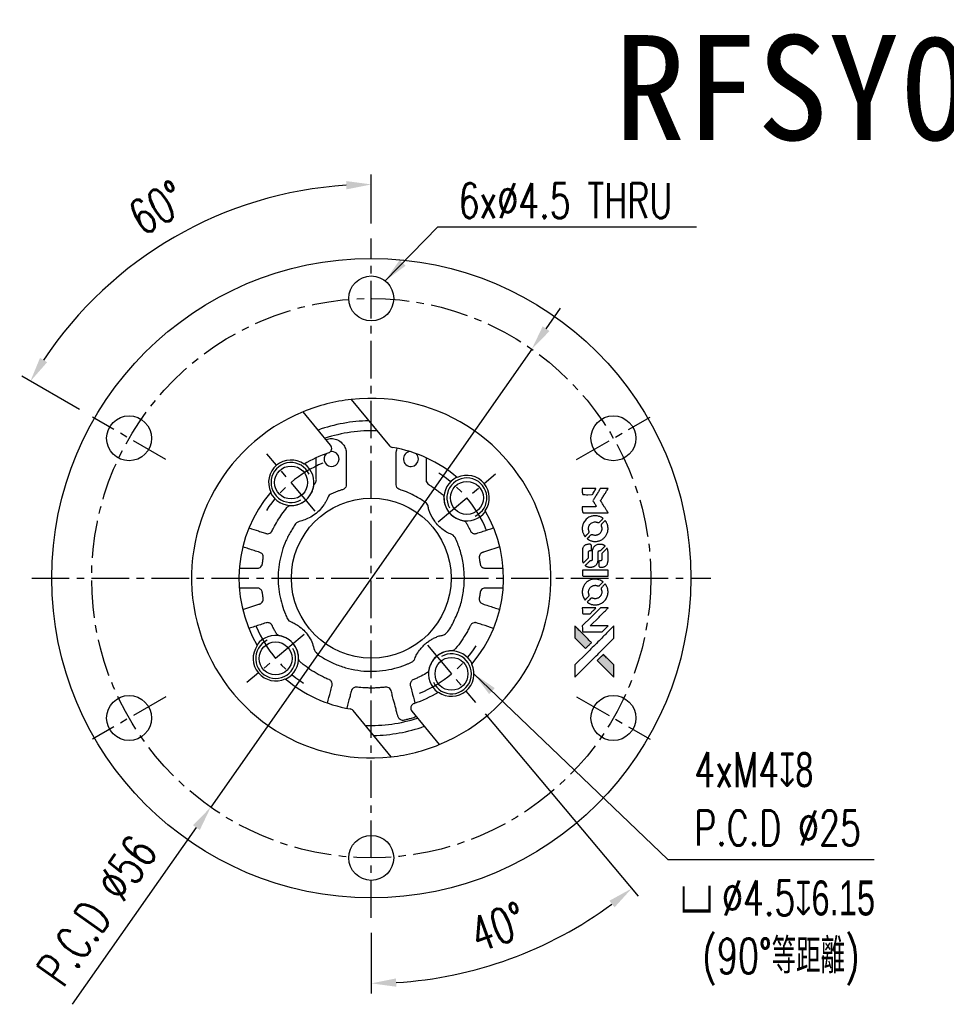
# Model space of a CAD drawing. Header units: millimetres. Extents: x -35 to 156, y -57 to 56.
# Tile 1 of 2: x -35 to 58, y -43 to 56. Entities that reach past the tile are written whole.
import ezdxf
from ezdxf.enums import TextEntityAlignment as Align

# ---------------------------------------------------------------- set-up
doc = ezdxf.new("R2010")
doc.units = ezdxf.units.MM
doc.linetypes.add('CENTER', pattern=[2, 1.25, -0.25, 0.25, -0.25])
for name, color, linetype in [('CHA', 7, 'Continuous'), ('CL', 1, 'CENTER'), ('DIM', 4, 'Continuous'), ('OUT', 3, 'Continuous')]:
    doc.layers.add(name, color=color, linetype=linetype)
doc.styles.add('DIM-7', font='SIMPLEX.shx', dxfattribs={"width": 0.7, "bigfont": 'chineset.shx'})
doc.styles.add('T', font='kaiu.ttf')
doc.dimstyles.new('CNS', dxfattribs={"dimtxt": 3.5, "dimasz": 2.5, "dimexe": 1, "dimexo": 1.5, "dimgap": 0.09, "dimtad": 0, "dimdsep": 46, "dimtxsty": 'DIM-7', "dimcen": 0.09, "dimclrd": 1, "dimclre": 1, "dimclrt": 4, "dimadec": 0, "dimazin": 0, "dimtfac": 1, "dimtix": 1, "dimtmove": 2, "dimatfit": 3, "dimfxl": 1, "dimtvp": 0.971429, "dimtolj": 1, "dimarcsym": 0})

# ---------------------------------------------------------------- blocks, each defined once
blk = doc.blocks.new('*D0')
at = {"layer": 'DEFPOINTS', "color": 0}
for p in [(-13.481, 37.038), (0, 34), (-27.929, 16.125), (-20.568, 11.875), (0, -34)]:
    blk.add_point(p, dxfattribs=at)
at = {"layer": 'DIM', "color": 0, "lineweight": -2}
for p, q in [((0, 35.5), (0, 40.415)), ((-29.228, 16.875), (-35.001, 20.208))]:
    blk.add_line(p, q, dxfattribs=at)
blk.add_arc((0, 0), 39.415, 93.63472, 146.36528, dxfattribs=at)
at = {"layer": 'DIM', "color": 0}
for points in [[(-2.512, 39.752), (-2.486, 38.919), (0, 39.415)], [(-32.462, 21.612), (-33.171, 22.052), (-34.135, 19.708)]]:
    blk.add_solid(points, dxfattribs=at)
at = {"layer": 'DIM', "color": 0, "insert": (-21.408, 37.079), "char_height": 3.5, "attachment_point": 5, "rotation": 30, "style": 'DIM-7'}
blk.add_mtext('\\A1;60°', dxfattribs=at)
blk = doc.blocks.new('*D1')
at = {"layer": 'DEFPOINTS', "color": 0}
for p in [(0, 34), (5.624, -6.703), (10.445, -12.448), (0, -34), (9.354, -39.469)]:
    blk.add_point(p, dxfattribs=at)
at = {"layer": 'DIM', "color": 0, "lineweight": -2}
for p, q in [((11.409, -13.597), (26.716, -31.838)), ((0, -35.5), (0, -41.562))]:
    blk.add_line(p, q, dxfattribs=at)
blk.add_arc((0, 0), 40.562, 273.53193, 306.46807, dxfattribs=at)
at = {"layer": 'DIM', "color": 0}
for points in [[(23.851, -32.292), (24.367, -32.947), (26.073, -31.072)], [(2.512, -40.901), (2.486, -40.068), (0, -40.562)]]:
    blk.add_solid(points, dxfattribs=at)
at = {"layer": 'DIM', "color": 0, "insert": (12.71, -34.921), "char_height": 3.5, "attachment_point": 5, "rotation": 20, "style": 'DIM-7'}
blk.add_mtext('\\A1;40°', dxfattribs=at)
blk = doc.blocks.new('*D10')
at = {"layer": 'DEFPOINTS', "color": 0}
for p in [(16.075, 22.926), (-16.075, -22.926)]:
    blk.add_point(p, dxfattribs=at)
at = {"layer": 'DIM', "color": 7, "lineweight": -2}
for p, q in [((17.51, 24.973), (18.946, 27.02)), ((16.075, 22.926), (-16.075, -22.926)), ((-29.912, -42.659), (-17.51, -24.973))]:
    blk.add_line(p, q, dxfattribs=at)
at = {"layer": 'DIM', "color": 7}
for points in [[(17.169, 25.212), (17.852, 24.733), (16.075, 22.926)], [(-17.852, -24.733), (-17.169, -25.212), (-16.075, -22.926)]]:
    blk.add_solid(points, dxfattribs=at)
at = {"layer": 'DIM', "color": 7, "insert": (-27.487, -33.278), "char_height": 3.5, "attachment_point": 5, "rotation": 54.96243, "style": 'DIM-7'}
blk.add_mtext('\\A1;P.C.D ∅56', dxfattribs=at)

msp = doc.modelspace()

# ---------------------------------------------------------------- hatches: boundary and pattern name
at = {"layer": 'DIM'}
h = msp.add_hatch(color=7, dxfattribs=at)
h.dxf.hatch_style = 1
h.paths.add_polyline_path([(24.307, -9.912), (24.306, -9.302), (24.306, -8.692), (23.777, -8.166, 0.000288), (23.574, -7.965, 0.000479), (23.402, -7.795, 0.000013), (23.247, -7.642, 0.197177), (23.244, -7.641, 0.197497), (23.242, -7.642, 0.00004), (23.153, -7.73, 0.000834), (23.055, -7.827, 0.000506), (22.939, -7.943), (22.637, -8.245), (23.472, -9.079)])
h.paths.add_polyline_path([(21.45, -7.056), (21.753, -6.753, 0.000476), (21.869, -6.636, 0.000789), (21.967, -6.538, 0.000035), (22.055, -6.449, 0.19758), (22.056, -6.447, 0.198396), (22.055, -6.445, 0.000019), (21.935, -6.324, 0.000582), (21.802, -6.191, 0.000351), (21.644, -6.033, 0.000108), (20.973, -5.365, 0.000692), (20.633, -5.027, 0.000077), (20.398, -4.794, 0.197527), (20.389, -4.791, 0.410182), (20.385, -4.795, 0.000493), (20.384, -4.919, 0.002424), (20.382, -5.092, 0.000529), (20.382, -5.39), (20.382, -5.988), (20.916, -6.522)])

# ---------------------------------------------------------------- linework, layer by layer
at = {"layer": 'CL', "color": 7, "ltscale": 3}
for p, q in [((0, -34), (0, 34)), ((-20.568, 11.875), (-27.929, 16.125)), ((20.568, 11.875), (27.929, 16.125)), ((-5.624, 6.703), (-10.445, 12.448)), ((6.703, 5.624), (12.448, 10.445)), ((-34, 0), (34, 0)), ((-6.703, -5.624), (-12.448, -10.445)), ((5.624, -6.703), (10.445, -12.448)), ((-20.568, -11.875), (-27.929, -16.125)), ((20.568, -11.875), (27.929, -16.125))]:
    msp.add_line(p, q, dxfattribs=at)
msp.add_circle((0, 0), 28, dxfattribs=at)
for start, end in [(112.8047, 147.1953), (22.8047, 57.1953), (202.8047, 237.1953), (292.8047, 327.1953)]:
    msp.add_arc((0, 0), 12.5, start, end, dxfattribs=at)
at = {"layer": 'DIM', "color": 7}
for points in [[(23.329, 8.967), (22.94, 8.967), (22.875, 8.861, -0.000297), (22.835, 8.795, -0.000037), (22.748, 8.653, -0.000043), (22.645, 8.484, -0.000036), (22.534, 8.304, 0.000044), (22.426, 8.128, 0.000063), (22.33, 7.971, 0.000035), (22.249, 7.839, 0.0009), (22.227, 7.802), (22.195, 7.751), (22.237, 7.682, 0.001175), (22.262, 7.643, 0.000208), (22.307, 7.57, 0.000225), (22.361, 7.483, 0.000203), (22.417, 7.394, -0.000711), (22.47, 7.309, -0.001119), (22.515, 7.236, -0.000263), (22.554, 7.172, -0.04589), (22.558, 7.165, -0.519312), (22.553, 7.158, -0.001914), (22.449, 7.157, -0.003124), (22.278, 7.155, -0.000285), (21.85, 7.155), (21.138, 7.155), (21.138, 6.907, 0.001727), (21.139, 6.729, 0.025279), (21.142, 6.666, 0.073886), (21.152, 6.63, 0.07426), (21.172, 6.598, 0.03264), (21.18, 6.589, 0.01784), (21.19, 6.58, 0.017712), (21.202, 6.572, 0.026854), (21.212, 6.565), (21.237, 6.552), (22.478, 6.551), (23.72, 6.549), (23.711, 6.563, -0.004595), (23.705, 6.572, -0.00016), (23.681, 6.61, -0.000298), (23.653, 6.655, -0.000208), (23.622, 6.705, 0.000986), (23.53, 6.853, 0.00025), (23.38, 7.093, 0.000268), (23.22, 7.348, 0.000436), (23.084, 7.565, -0.002932), (23.039, 7.637, -0.004718), (23.002, 7.698, -0.001113), (22.971, 7.752, -0.227179), (22.97, 7.758, -0.045982), (22.973, 7.764, -0.000145), (23.018, 7.837, -0.000825), (23.068, 7.918, -0.000517), (23.128, 8.014, 0.000056), (23.331, 8.342, 0.000289), (23.444, 8.523, 0.000481), (23.528, 8.659, 0.000418), (23.615, 8.801), (23.717, 8.967)], [(21.822, 8.967), (21.138, 8.967), (21.138, 8.718, 0.000842), (21.138, 8.559, 0.010591), (21.14, 8.5, 0.028995), (21.143, 8.466, 0.069543), (21.151, 8.442, 0.051063), (21.164, 8.42, 0.039932), (21.182, 8.399, 0.039414), (21.204, 8.381, 0.045845), (21.228, 8.368, 0.094811), (21.252, 8.362, 0.007124), (21.319, 8.36, 0.004713), (21.433, 8.359, 0.000534), (21.693, 8.358), (22.137, 8.359), (22.175, 8.421, 0.000828), (22.288, 8.604, 0.000879), (22.398, 8.784, 0.000048), (22.505, 8.959, 0.137596), (22.506, 8.964, 0.413028), (22.505, 8.966, 0.000016), (22.305, 8.966, 0.000623), (22.084, 8.967, 0.000374)], [(23.183, 6.001, 0.064158), (22.884, 6.16, 0.06356), (22.555, 6.239, 0.064004), (22.218, 6.233, 0.066747), (21.899, 6.141, 0.04321), (21.699, 6.031, 0.044737), (21.524, 5.891, 0.044901), (21.377, 5.721, 0.044184), (21.261, 5.528, 0.026293), (21.2, 5.381, 0.033344), (21.159, 5.239, 0.033227), (21.138, 5.093, 0.025815), (21.134, 4.932, 0.023119), (21.145, 4.778, 0.031044), (21.17, 4.641, 0.031337), (21.212, 4.509, 0.024258), (21.273, 4.371, 0.015622), (21.299, 4.322, 0.008495), (21.334, 4.264, 0.008415), (21.37, 4.209, 0.020814), (21.398, 4.171), (21.412, 4.153), (21.599, 4.338, 0.002843), (21.738, 4.476, 0.033917), (21.787, 4.534, 0.087906), (21.809, 4.577, 0.073302), (21.816, 4.627, 0.022047), (21.815, 4.652, 0.026465), (21.812, 4.675, 0.022233), (21.806, 4.7, 0.009985), (21.795, 4.733, -0.039011), (21.766, 4.852, -0.044398), (21.756, 4.97, -0.045096), (21.768, 5.085, -0.04265), (21.8, 5.199, -0.071154), (21.889, 5.359, -0.068827), (22.019, 5.491, -0.068713), (22.181, 5.582, -0.070507), (22.36, 5.625, -0.028605), (22.437, 5.628, -0.031418), (22.511, 5.622, -0.031044), (22.584, 5.606, -0.02668), (22.659, 5.581, 0.038913), (22.703, 5.567, 0.043732), (22.748, 5.562, 0.047754), (22.788, 5.564, 0.075756), (22.821, 5.574, 0.07294), (22.838, 5.585, 0.003456), (22.889, 5.632, 0.005023), (22.954, 5.694, 0.002422), (23.036, 5.774, 0.000819), (23.109, 5.847, 0.001349), (23.17, 5.909, 0.0001), (23.225, 5.965, 0.205335), (23.226, 5.967, 0.219821), (23.225, 5.969, 0.002494), (23.213, 5.978, 0.007089), (23.199, 5.989, 0.004494)], [(23.706, 5.094, 0.024131), (23.688, 5.204, 0.022344), (23.661, 5.315, 0.021883), (23.622, 5.426, 0.020884), (23.574, 5.534, 0.010669), (23.542, 5.596, 0.010389), (23.506, 5.657, 0.010913), (23.472, 5.711, 0.022227), (23.442, 5.751), (23.43, 5.766), (23.238, 5.571, 0.002452), (23.164, 5.495, 0.003628), (23.1, 5.427, 0.001662), (23.046, 5.369, 0.070159), (23.036, 5.355, 0.047671), (23.032, 5.344, 0.018624), (23.028, 5.328, 0.017921), (23.025, 5.31, 0.018804), (23.023, 5.292, 0.018255), (23.023, 5.268, 0.041312), (23.025, 5.249, 0.037164), (23.03, 5.23, 0.012342), (23.04, 5.203, -0.015101), (23.064, 5.138, -0.035998), (23.077, 5.088, -0.033244), (23.083, 5.035, -0.011249), (23.084, 4.956, -0.004059), (23.084, 4.892, -0.019693), (23.082, 4.856, -0.027943), (23.077, 4.826, -0.014411), (23.069, 4.789, -0.033089), (23.039, 4.702, -0.033887), (22.998, 4.621, -0.034021), (22.946, 4.545, -0.033942), (22.885, 4.478, -0.02816), (22.815, 4.417, -0.035032), (22.743, 4.37, -0.035269), (22.666, 4.333, -0.029196), (22.58, 4.305, -0.037862), (22.48, 4.287, -0.043657), (22.383, 4.285, -0.043064), (22.287, 4.3, -0.035184), (22.187, 4.332, 0.033699), (22.14, 4.348, 0.052815), (22.098, 4.354, 0.059167), (22.059, 4.351, 0.058972), (22.022, 4.338, 0.059208), (21.993, 4.32, 0.021125), (21.956, 4.289, 0.008691), (21.896, 4.23, 0.000851), (21.753, 4.085, 0.001873), (21.681, 4.01, 0.013884), (21.647, 3.974, 0.022355), (21.63, 3.952, 0.341453), (21.63, 3.942, 0.073011), (21.65, 3.924, 0.004587), (21.719, 3.88, 0.00748), (21.789, 3.836, 0.016837), (21.844, 3.805, 0.028606), (21.979, 3.746, 0.031352), (22.115, 3.705, 0.031004), (22.257, 3.681, 0.0268), (22.407, 3.673, 0.026698), (22.567, 3.681, 0.03002), (22.718, 3.707, 0.030357), (22.864, 3.75, 0.028554), (23.007, 3.811, 0.062944), (23.272, 3.988, 0.062206), (23.486, 4.225, 0.062448), (23.634, 4.507, 0.064355), (23.706, 4.814, 0.017377), (23.71, 4.876, 0.008369), (23.711, 4.954, 0.008367), (23.71, 5.033, 0.01757)], [(22.044, 3.285, 0.065483), (22.03, 3.315, 0.053271), (22.007, 3.342, 0.052018), (21.978, 3.364, 0.0556), (21.947, 3.379, 0.036839), (21.926, 3.385, 0.026922), (21.902, 3.388, 0.016905), (21.869, 3.389, 0.004317), (21.816, 3.39, 0.016369), (21.705, 3.386, 0.029936), (21.615, 3.374, 0.03418), (21.536, 3.353, 0.031327), (21.458, 3.321, 0.046935), (21.363, 3.263, 0.054053), (21.285, 3.191, 0.053701), (21.224, 3.103, 0.045364), (21.178, 2.999, 0.032479), (21.154, 2.907, 0.03386), (21.143, 2.814, 0.013578), (21.139, 2.668, 0.001155), (21.14, 2.292, 0.000413), (21.141, 1.969, 0.005008), (21.143, 1.845, 0.013199), (21.147, 1.775, 0.033956), (21.155, 1.724, 0.013909), (21.167, 1.672, 0.010864), (21.184, 1.617, 0.010938), (21.202, 1.566, 0.028702), (21.218, 1.53), (21.231, 1.504), (21.494, 1.763), (21.757, 2.022), (21.756, 2.325, -0.001504), (21.757, 2.455, -0.00328), (21.758, 2.554, -0.001901), (21.76, 2.632, -0.061333), (21.762, 2.65, -0.063621), (21.773, 2.677, -0.048633), (21.792, 2.702, -0.046769), (21.815, 2.724, -0.047961), (21.842, 2.742, -0.02678), (21.865, 2.752, -0.050957), (21.885, 2.757, -0.029398), (21.911, 2.76, -0.00401), (21.967, 2.762), (22.056, 2.765), (22.056, 3.008, 0.001061), (22.056, 3.154, 0.009147), (22.054, 3.219, 0.020721), (22.051, 3.258, 0.051619)], [(23.375, 3.251, 0.023289), (23.314, 3.29, 0.026845), (23.252, 3.322, 0.026047), (23.185, 3.347, 0.019751), (23.11, 3.368, 0.013249), (23.067, 3.377, 0.025169), (23.033, 3.381, 0.016532), (22.989, 3.383, 0.002937), (22.908, 3.384, 0.003317), (22.836, 3.384, 0.011808), (22.789, 3.382, 0.01777), (22.755, 3.379, 0.021476), (22.722, 3.373, 0.04325), (22.586, 3.33, 0.045753), (22.461, 3.265, 0.04649), (22.352, 3.18, 0.047672), (22.262, 3.077, 0.025315), (22.234, 3.032, 0.015208), (22.204, 2.977, 0.01512), (22.177, 2.919, 0.022488), (22.158, 2.867, 0.027857), (22.137, 2.786, 0.034138), (22.127, 2.708, 0.014286), (22.123, 2.59, 0.00124), (22.122, 2.289, -0.00103), (22.122, 2.104, -0.002552), (22.121, 1.968, -0.001594), (22.119, 1.865, -0.047676), (22.116, 1.84, -0.085307), (22.098, 1.795, -0.097789), (22.066, 1.761, -0.085947), (22.021, 1.738, -0.051339), (21.961, 1.727, 0.014634), (21.941, 1.725, 0.015028), (21.921, 1.722, 0.014927), (21.904, 1.718, 0.059415), (21.894, 1.714, 0.070595), (21.872, 1.698, 0.00028), (21.657, 1.485, 0.000111), (21.436, 1.266, 0.200239), (21.432, 1.257, 0.268906), (21.436, 1.251, 0.001866), (21.489, 1.221, 0.007532), (21.54, 1.193, 0.017818), (21.579, 1.174, 0.013256), (21.622, 1.157, 0.011636), (21.668, 1.141, 0.011528), (21.716, 1.127, 0.012303), (21.762, 1.115, 0.0423), (21.836, 1.106, 0.013657), (21.945, 1.103, 0.013857), (22.055, 1.107, 0.037428), (22.132, 1.118, 0.014927), (22.184, 1.131, 0.0122), (22.238, 1.147, 0.012518), (22.289, 1.166, 0.023062), (22.329, 1.183, 0.065961), (22.474, 1.282, 0.06055), (22.593, 1.417, 0.059676), (22.678, 1.578, 0.060497), (22.722, 1.755, 0.025683), (22.725, 1.793, 0.001528), (22.726, 1.907, 0.002124), (22.728, 2.051, 0.001173), (22.728, 2.228, -0.000809), (22.729, 2.536, -0.017164), (22.732, 2.628, -0.063931), (22.742, 2.676, -0.108429), (22.763, 2.711, -0.052941), (22.786, 2.731, -0.063675), (22.812, 2.744, -0.050562), (22.844, 2.752, -0.020337), (22.89, 2.757, 0.009897), (22.918, 2.759, 0.016482), (22.942, 2.762, 0.019019), (22.96, 2.766, 0.06043), (22.972, 2.771, 0.076267), (22.999, 2.791, 0.00054), (23.198, 2.992, 0.000307), (23.402, 3.199, 0.142594), (23.411, 3.215, 0.232419), (23.41, 3.22, 0.022995), (23.401, 3.229, 0.024627), (23.39, 3.24, 0.015407)], [(23.708, 2.688, 0.018538), (23.703, 2.727, 0.010695), (23.694, 2.773, 0.01068), (23.684, 2.819, 0.017678), (23.672, 2.857, 0.013849), (23.657, 2.901, 0.011814), (23.638, 2.946, 0.004513), (23.618, 2.987, 0.290035), (23.612, 2.991, 0.196418), (23.609, 2.99, 0.000124), (23.533, 2.916, 0.001477), (23.449, 2.833, 0.000898), (23.351, 2.735), (23.094, 2.478), (23.093, 2.157, -0.001471), (23.091, 1.914, -0.028714), (23.086, 1.84, -0.097073), (23.072, 1.798, -0.084199), (23.043, 1.762, -0.042698), (23.02, 1.745, -0.053912), (22.996, 1.734, -0.051004), (22.969, 1.727, -0.032967), (22.937, 1.725, 0.00807), (22.92, 1.725, 0.003023), (22.898, 1.724, 0.002994), (22.873, 1.723, 0.003629), (22.849, 1.721), (22.794, 1.717), (22.794, 1.471, 0.001618), (22.795, 1.354, 0.005206), (22.796, 1.276, 0.00535), (22.798, 1.222, 0.060675), (22.802, 1.201, 0.048484), (22.806, 1.189, 0.02389), (22.814, 1.175, 0.022812), (22.825, 1.161, 0.02462), (22.836, 1.148, 0.061781), (22.867, 1.123, 0.080179), (22.901, 1.109, 0.048561), (22.948, 1.103, 0.010021), (23.034, 1.101, 0.016602), (23.148, 1.105, 0.031409), (23.24, 1.117, 0.036474), (23.319, 1.139, 0.03439), (23.397, 1.172, 0.065928), (23.519, 1.256, 0.069066), (23.612, 1.369, 0.065697), (23.675, 1.507, 0.051559), (23.706, 1.669, 0.020904), (23.71, 1.756, 0.000451), (23.711, 2.181, 0.000419), (23.712, 2.607, 0.022759)], [(22.427, 0.806), (21.141, 0.804), (21.141, 0.552), (21.141, 0.3), (21.156, 0.27, 0.071429), (21.174, 0.245, 0.054799), (21.2, 0.223, 0.053585), (21.23, 0.207, 0.060698), (21.262, 0.199, 0.033975), (21.315, 0.195, 0.000112), (21.968, 0.195, 0.000726), (22.608, 0.196, 0.001084), (23.168, 0.199), (23.712, 0.203), (23.712, 0.505), (23.712, 0.807)], [(23.18, -0.343, 0.018008), (23.125, -0.307, 0.009842), (23.054, -0.266, 0.009807), (22.981, -0.227, 0.015716), (22.917, -0.198, 0.048467), (22.687, -0.125, 0.045841), (22.443, -0.097, 0.046006), (22.199, -0.113, 0.049638), (21.968, -0.174, 0.064819), (21.668, -0.333, 0.06695), (21.422, -0.562, 0.066691), (21.245, -0.849, 0.063505), (21.146, -1.177, 0.03135), (21.137, -1.261, 0.010439), (21.135, -1.384, 0.010391), (21.137, -1.507, 0.032408), (21.146, -1.59, 0.015696), (21.166, -1.687, 0.018095), (21.191, -1.778, 0.018551), (21.223, -1.865, 0.018352), (21.26, -1.95, 0.015568), (21.29, -2.006, 0.009832), (21.327, -2.069, 0.009795), (21.366, -2.129, 0.023727), (21.397, -2.171), (21.411, -2.187), (21.599, -2.003, 0.001528), (21.704, -1.898, 0.010022), (21.756, -1.844, 0.019586), (21.786, -1.809, 0.061865), (21.802, -1.783, 0.055054), (21.814, -1.744, 0.061607), (21.818, -1.704, 0.048725), (21.811, -1.657, 0.020221), (21.793, -1.596, -0.017722), (21.774, -1.53, -0.02685), (21.762, -1.472, -0.02759), (21.757, -1.414, -0.020233), (21.758, -1.349, -0.04793), (21.776, -1.225, -0.048386), (21.817, -1.108, -0.047866), (21.881, -0.999, -0.044964), (21.965, -0.902, -0.04333), (22.066, -0.821, -0.050921), (22.174, -0.763, -0.051473), (22.29, -0.728, -0.0459), (22.416, -0.717, -0.019014), (22.477, -0.719, -0.024114), (22.533, -0.726, -0.025081), (22.586, -0.738, -0.023892), (22.638, -0.756, 0.008624), (22.679, -0.771, 0.026486), (22.708, -0.779, 0.035074), (22.733, -0.783, 0.02756), (22.76, -0.784, 0.087163), (22.803, -0.775, 0.073291), (22.843, -0.752, 0.028074), (22.901, -0.701, 0.002594), (23.037, -0.567), (23.228, -0.376)], [(23.705, -1.245, 0.023681), (23.689, -1.138, 0.022402), (23.662, -1.032, 0.021929), (23.626, -0.926, 0.020503), (23.579, -0.821, 0.013745), (23.548, -0.761, 0.009767), (23.509, -0.696, 0.009658), (23.471, -0.636, 0.027804), (23.442, -0.597), (23.429, -0.583), (23.241, -0.771, 0.002053), (23.15, -0.863, 0.006738), (23.091, -0.924, 0.007826), (23.052, -0.967, 0.063909), (23.037, -0.99, 0.061532), (23.025, -1.023, 0.068674), (23.022, -1.058, 0.052072), (23.029, -1.099, 0.019648), (23.046, -1.154, -0.018366), (23.068, -1.222, -0.0288), (23.081, -1.282, -0.029061), (23.086, -1.343, -0.019155), (23.086, -1.413, -0.053809), (23.064, -1.564, -0.058833), (23.01, -1.702, -0.058566), (22.926, -1.824, -0.052525), (22.812, -1.929, -0.044733), (22.716, -1.988, -0.040573), (22.607, -2.031, -0.041123), (22.495, -2.055, -0.04951), (22.387, -2.059, -0.017369), (22.336, -2.054, -0.024255), (22.291, -2.045, -0.023787), (22.247, -2.033, -0.015798), (22.197, -2.014, 0.010631), (22.166, -2.002, 0.033653), (22.144, -1.996, 0.037806), (22.123, -1.993, 0.016307), (22.095, -1.992, 0.068179), (22.041, -2, 0.095747), (21.997, -2.022, 0.033418), (21.938, -2.073, 0.002133), (21.779, -2.236, 0.001452), (21.69, -2.329, 0.012393), (21.651, -2.371, 0.020479), (21.63, -2.397, 0.344362), (21.631, -2.407, 0.074287), (21.653, -2.427, 0.005454), (21.722, -2.471, 0.008391), (21.796, -2.515, 0.017097), (21.855, -2.547, 0.027375), (21.977, -2.599, 0.02835), (22.102, -2.637, 0.027723), (22.234, -2.661, 0.023913), (22.374, -2.671, 0.027047), (22.542, -2.667, 0.031685), (22.7, -2.644, 0.032425), (22.851, -2.602, 0.031013), (22.997, -2.541, 0.037914), (23.17, -2.438, 0.040153), (23.322, -2.312, 0.039834), (23.453, -2.162, 0.036173), (23.564, -1.989, 0.040752), (23.638, -1.819, 0.035885), (23.688, -1.632, 0.035491), (23.711, -1.437, 0.037615)], [(23.335, -2.973), (22.944, -2.973), (22.041, -3.877), (21.138, -4.782), (21.14, -5.034, 0.0008), (21.141, -5.196, 0.010795), (21.143, -5.255, 0.030495), (21.146, -5.288, 0.080372), (21.154, -5.31, 0.03816), (21.168, -5.331, 0.041799), (21.184, -5.35, 0.042486), (21.204, -5.365, 0.042078), (21.225, -5.377, 0.099276), (21.256, -5.384, 0.003302), (21.381, -5.386, 0.002586), (21.601, -5.387, 0.000204), (22.185, -5.386), (23.121, -5.384), (23.421, -5.083), (23.721, -4.782), (22.822, -4.779), (21.922, -4.776), (22.812, -3.891, 0.000253), (23.154, -3.55, 0.000412), (23.444, -3.261, 0.000041), (23.703, -3.002, 0.041338), (23.713, -2.989), (23.725, -2.973)], [(21.819, -2.973), (21.138, -2.973), (21.139, -3.227), (21.141, -3.481), (21.159, -3.51, 0.03146), (21.169, -3.524, 0.026444), (21.18, -3.537, 0.026444), (21.193, -3.548, 0.031457), (21.207, -3.558), (21.236, -3.576), (21.573, -3.578), (21.911, -3.579), (22.205, -3.281, 0.000745), (22.318, -3.166, 0.001228), (22.414, -3.069, 0.000087), (22.499, -2.981, 0.195134), (22.5, -2.978, 0.412117), (22.498, -2.976, 0.000048), (22.3, -2.974, 0.00109), (22.08, -2.973, 0.000653)], [(23.573, -5.508, -0.000056), (23.207, -5.873, -0.000021), (22.694, -6.385, -0.000021), (22.135, -6.943, -0.000025), (21.611, -7.466), (20.382, -8.691), (20.384, -9.298), (20.385, -9.905), (21.209, -9.087, 0.000274), (21.605, -8.693, 0.000123), (22.125, -8.175, 0.000121), (22.675, -7.627, 0.000165), (23.17, -7.133), (24.306, -5.998), (24.306, -5.387), (24.306, -4.776)], [(21.644, -6.033, 0.000108), (20.973, -5.365, 0.000692), (20.633, -5.027, 0.000077), (20.398, -4.794, 0.197527), (20.389, -4.791, 0.410182), (20.385, -4.795, 0.000493), (20.384, -4.919, 0.002424), (20.382, -5.092, 0.000529), (20.382, -5.389), (20.382, -5.988), (20.916, -6.522), (21.45, -7.056), (21.753, -6.753, 0.000476), (21.869, -6.637, 0.000789), (21.967, -6.538, 0.000035), (22.055, -6.449, 0.19758), (22.056, -6.447, 0.198396), (22.055, -6.445, 0.000019), (21.935, -6.324, 0.000582), (21.802, -6.191, 0.000351)], [(23.777, -8.166, 0.000288), (23.574, -7.965, 0.000479), (23.402, -7.795, 0.000013), (23.247, -7.642, 0.197177), (23.244, -7.641, 0.197497), (23.242, -7.642, 0.00004), (23.153, -7.73, 0.000836), (23.055, -7.827, 0.000505), (22.939, -7.943), (22.637, -8.245), (23.472, -9.079), (24.307, -9.912), (24.306, -9.302), (24.306, -8.692)]]:
    msp.add_lwpolyline(points, format="xyb", close=True, dxfattribs=at)
for centre, start, end in [((-8.035, 9.576), 25, 299.58857), ((9.576, 8.035), 295, 209.58857), ((-9.576, -8.035), 115, 29.58857), ((8.035, -9.576), 205, 119.58857)]:
    msp.add_arc(centre, 2, start, end, dxfattribs=at)
at = {"layer": 'OUT', "color": 7}
for p, q in [((-1.997, 17.889), (1.815, 13.255)), ((-4.07, 13.326), (-6.813, 16.661)), ((1.997, -17.889), (-1.815, -13.255)), ((4.07, -13.326), (6.813, -16.661))]:
    msp.add_line(p, q, dxfattribs=at)
for centre, radius in [((0, 0), 32), ((0, 28), 2.25), ((-24.249, 14), 2.25), ((24.249, 14), 2.25), ((-8.035, 9.576), 1.65), ((9.576, 8.035), 1.65), ((0, 0), 8), ((-9.576, -8.035), 1.65), ((8.035, -9.576), 1.65), ((-24.249, -14), 2.25), ((24.249, -14), 2.25), ((0, -28), 2.25)]:
    msp.add_circle(centre, radius, dxfattribs=at)
for centre, radius, start, end in [((0, 0), 18, 96.36957, 112.24229), ((0, 0), 18, 292.24229, 96.36957), ((0, 0), 18, 112.24229, 276.36957), ((0, 0), 15.75, 90.8589, 109.69053), ((0, 0), 14.75, 87.68853, 108.28964), ((-4.456, 13.008), 0.5, 288.91022, 39.4398), ((2.201, 13.573), 0.5, 219.4398, 260.78954), ((0, 0), 13.25, 49.45494, 80.78954), ((0, 0), 13.25, 108.91022, 120.54506), ((-3.972, 11.925), 0.75, 133.8294, 0), ((-3.972, 11.925), 0.75, 0, 99.2621), ((3.972, 11.925), 0.75, 96.98661, 0), ((3.972, 11.925), 0.75, 0, 46.1706), ((-8.035, 9.576), 2.25, 54.67485, 205.32515), ((-8.035, 9.576), 2.3, 205.88496, 54.11504), ((9.576, 8.035), 2.3, 115.88496, 324.11504), ((9.576, 8.035), 2.25, 324.67485, 115.32515), ((0, 0), 13.25, 139.45494, 210.54506), ((0, 0), 13.25, 319.45494, 30.54506), ((-9.576, -8.035), 2.3, 295.88418, 144.11582), ((-9.576, -8.035), 2.25, 144.67485, 295.32515), ((8.035, -9.576), 2.3, 25.88496, 234.11504), ((8.035, -9.576), 2.25, 234.67485, 25.32515), ((0, 0), 13.25, 229.45494, 260.78954), ((0, 0), 13.25, 288.91022, 300.54506), ((4.456, -13.008), 0.5, 108.91022, 219.4398), ((-2.201, -13.573), 0.5, 39.4398, 80.78954), ((0, 0), 14.75, 267.68853, 288.28964), ((0, 0), 15.75, 270.8589, 289.69053), ((0, 0), 18, 276.36957, 292.24229)]:
    msp.add_arc(centre, radius, start, end, dxfattribs=at)
for points, knots in [([(-4.521, 13.873), (-4.43, 13.904), (-4.184, 13.989), (-3.735, 13.979), (-3.233, 13.802), (-2.819, 13.449), (-2.561, 12.994), (-2.486, 12.518), (-2.504, 12.071), (-2.499, 11.634), (-2.501, 11.198), (-2.498, 10.541), (-2.511, 9.932), (-2.491, 9.384), (-2.533, 9.103), (-2.751, 8.888), (-3.052, 8.818), (-3.349, 8.701), (-3.626, 8.593), (-3.874, 8.478), (-4.104, 8.386), (-4.321, 8.203), (-4.407, 7.91), (-4.562, 7.627), (-4.808, 7.221), (-5.195, 6.755), (-5.754, 6.288), (-6.342, 5.956), (-6.921, 5.735), (-7.527, 5.624), (-7.786, 5.106), (-8.075, 4.678), (-8.323, 4.209), (-8.629, 3.563), (-8.942, 2.712), (-9.198, 1.647), (-9.328, 0.554), (-9.329, -0.546), (-9.201, -1.628), (-8.957, -2.653), (-8.699, -3.382), (-8.495, -3.839), (-8.398, -4.068), (-8.256, -4.28), (-8.029, -4.364), (-7.823, -4.459), (-7.529, -4.614), (-7.115, -4.886), (-6.624, -5.33), (-6.198, -5.902), (-5.845, -6.52), (-5.755, -7.201), (-5.322, -7.696), (-4.626, -8.094), (-3.737, -8.577), (-2.574, -8.988), (-1.355, -9.253), (-0.106, -9.35), (1.138, -9.281), (2.323, -9.055), (3.164, -8.779), (3.694, -8.563), (3.952, -8.442), (4.222, -8.328), (4.352, -8.077), (4.449, -7.837), (4.628, -7.504), (4.867, -7.148), (5.183, -6.789), (5.482, -6.513), (5.809, -6.268), (6.155, -6.058), (6.52, -5.892), (6.886, -5.745), (7.277, -5.707), (7.832, -5.241), (8.277, -4.289), (8.861, -3.038), (9.208, -1.662), (9.357, -0.247), (9.285, 1.17), (9.054, 2.306), (8.777, 3.169), (8.54, 3.751), (8.266, 4.354), (7.654, 4.506), (7.182, 4.846), (6.732, 5.227), (6.257, 5.787), (5.941, 6.378), (5.734, 6.935), (5.696, 7.276), (5.53, 7.525), (5.322, 7.652), (5.038, 7.851), (4.571, 8.135), (3.912, 8.474), (3.315, 8.728), (2.884, 8.859), (2.638, 8.971), (2.498, 9.204), (2.501, 9.456), (2.5, 9.696), (2.5, 10.097), (2.501, 10.656), (2.496, 11.378), (2.513, 12.065), (2.469, 12.611), (2.568, 12.889), (2.596, 12.966)], [0, 0, 0, 0, 0.004455, 0.012135, 0.020453, 0.028931, 0.037037, 0.044363, 0.051168, 0.057971, 0.064775, 0.071578, 0.088721, 0.093211, 0.097338, 0.101568, 0.10659, 0.111569, 0.116549, 0.120461, 0.12436, 0.128156, 0.133224, 0.13822, 0.14329, 0.155428, 0.166362, 0.177207, 0.186741, 0.195799, 0.203956, 0.212094, 0.220335, 0.228667, 0.245546, 0.262631, 0.279808, 0.296956, 0.313957, 0.330701, 0.346126, 0.350106, 0.354057, 0.357877, 0.361541, 0.365037, 0.368575, 0.377047, 0.388163, 0.399324, 0.41035, 0.421076, 0.430561, 0.439774, 0.458583, 0.477798, 0.49726, 0.516799, 0.536238, 0.555408, 0.573059, 0.577607, 0.58212, 0.586522, 0.590778, 0.594748, 0.598772, 0.608424, 0.614748, 0.621104, 0.627459, 0.63378, 0.640035, 0.646193, 0.652208, 0.657866, 0.678907, 0.700569, 0.722633, 0.744851, 0.766966, 0.788728, 0.798987, 0.809089, 0.818782, 0.82772, 0.836764, 0.845962, 0.855216, 0.870982, 0.877044, 0.882943, 0.88677, 0.890507, 0.89424, 0.903056, 0.916012, 0.928946, 0.933245, 0.937199, 0.941262, 0.945073, 0.948817, 0.952561, 0.963791, 0.975022, 0.986253, 0.996168, 1, 1, 1, 1]), ([(-12.229, 5.025), (-11.917, 4.924), (-11.45, 4.772), (-10.905, 4.595), (-10.652, 4.512), (-10.554, 4.481), (-10.525, 4.471), (-10.518, 4.469), (-10.502, 4.465), (-10.493, 4.463), (-10.45, 4.454), (-10.413, 4.45), (-10.301, 4.451), (-10.222, 4.469), (-10.083, 4.54), (-10.024, 4.592), (-9.936, 4.709), (-9.911, 4.772), (-9.852, 4.894), (-9.699, 5.198), (-9.533, 5.496), (-9.106, 6.195), (-8.786, 6.64), (-8.416, 7.084), (-8.395, 7.109), (-8.349, 7.155), (-8.323, 7.176), (-8.239, 7.23), (-8.175, 7.256), (-8.094, 7.27), (-8.078, 7.273), (-8.046, 7.275), (-8.029, 7.276), (-7.989, 7.276), (-7.907, 7.278), (-7.825, 7.284), (-7.548, 7.317), (-7.32, 7.377), (-6.883, 7.57), (-6.676, 7.704), (-6.313, 8.031), (-6.16, 8.223), (-5.923, 8.633), (-5.841, 8.851), (-5.78, 9.119), (-5.772, 9.173), (-5.751, 9.276), (-5.732, 9.327), (-5.693, 9.396), (-5.678, 9.418), (-5.645, 9.46), (-5.626, 9.477), (-5.579, 9.536), (-5.553, 9.581), (-5.515, 9.677), (-5.504, 9.728), (-5.498, 9.829), (-5.5, 9.878), (-5.5, 10.027), (-5.5, 10.326), (-5.5, 11.022), (-5.5, 11.619), (-5.5, 12.017)], [0, 0, 0, 0, 0.0625, 0.09375, 0.109375, 0.113281, 0.113281, 0.115234, 0.115234, 0.117187, 0.117187, 0.125, 0.125, 0.140625, 0.140625, 0.15625, 0.15625, 0.171875, 0.171875, 0.1875, 0.25, 0.25, 0.375, 0.375, 0.382812, 0.382812, 0.390625, 0.390625, 0.40625, 0.40625, 0.410156, 0.410156, 0.414062, 0.414062, 0.421875, 0.4375, 0.4375, 0.5, 0.5, 0.5625, 0.5625, 0.625, 0.625, 0.6875, 0.6875, 0.703125, 0.703125, 0.71875, 0.71875, 0.726562, 0.726562, 0.734375, 0.734375, 0.75, 0.75, 0.765625, 0.765625, 0.78125, 0.78125, 0.8125, 0.875, 1, 1, 1, 1]), ([(5.5, 12.022), (5.5, 11.381), (5.5, 10.659), (5.5, 9.938), (5.5, 9.817), (5.5, 9.78), (5.51, 9.705), (5.519, 9.668), (5.561, 9.558), (5.608, 9.492), (5.721, 9.389), (5.786, 9.356), (6.096, 9.161), (6.338, 8.995), (6.691, 8.732), (6.864, 8.598), (7.034, 8.458), (7.118, 8.387), (7.142, 8.364), (7.186, 8.309), (7.206, 8.278), (7.255, 8.182), (7.272, 8.11), (7.277, 8.006), (7.276, 7.98), (7.278, 7.921), (7.28, 7.892), (7.291, 7.743), (7.309, 7.622), (7.396, 7.259), (7.497, 7.017), (7.779, 6.576), (7.96, 6.378), (8.37, 6.059), (8.599, 5.938), (8.887, 5.839), (8.945, 5.822), (9.032, 5.8), (9.061, 5.793), (9.118, 5.781), (9.148, 5.775), (9.282, 5.748), (9.389, 5.686), (9.497, 5.556), (9.522, 5.508), (9.576, 5.413), (9.656, 5.27), (9.785, 5.03), (9.882, 4.834), (9.934, 4.723), (9.939, 4.715), (9.95, 4.695), (9.956, 4.684), (9.976, 4.655), (9.991, 4.635), (10.04, 4.58), (10.08, 4.547), (10.213, 4.467), (10.321, 4.444), (10.468, 4.455), (10.513, 4.467), (10.599, 4.495), (10.816, 4.566), (11.379, 4.749), (11.898, 4.917), (12.244, 5.03)], [0, 0, 0, 0, 0.125, 0.140625, 0.140625, 0.148438, 0.148438, 0.15625, 0.15625, 0.171875, 0.171875, 0.1875, 0.1875, 0.25, 0.25, 0.28125, 0.296875, 0.296875, 0.304687, 0.304687, 0.3125, 0.3125, 0.328125, 0.328125, 0.335937, 0.335937, 0.34375, 0.34375, 0.375, 0.375, 0.4375, 0.4375, 0.5, 0.5, 0.5625, 0.5625, 0.578125, 0.578125, 0.585937, 0.585937, 0.59375, 0.59375, 0.625, 0.625, 0.640625, 0.640625, 0.65625, 0.6875, 0.71875, 0.71875, 0.722656, 0.722656, 0.726562, 0.726562, 0.734375, 0.734375, 0.75, 0.75, 0.78125, 0.78125, 0.796875, 0.796875, 0.8125, 0.875, 1, 1, 1, 1]), ([(-13.198, 1), (-12.632, 1), (-12.048, 1), (-11.465, 1), (-11.43, 1), (-11.41, 1), (-11.366, 1), (-11.335, 1.003), (-11.243, 1.022), (-11.18, 1.047), (-11.069, 1.121), (-11.02, 1.17), (-10.947, 1.281), (-10.924, 1.342), (-10.906, 1.431), (-10.903, 1.46), (-10.895, 1.518), (-10.882, 1.606), (-10.86, 1.752), (-10.838, 1.883), (-10.825, 1.955), (-10.82, 1.984), (-10.817, 2), (-10.81, 2.037), (-10.808, 2.062), (-10.805, 2.192), (-10.84, 2.306), (-10.94, 2.441), (-10.981, 2.48), (-11.07, 2.54), (-11.117, 2.561), (-11.352, 2.637), (-11.913, 2.819), (-12.475, 3.002), (-12.85, 3.124)], [0, 0, 0, 0, 0.25, 0.257812, 0.257812, 0.265625, 0.265625, 0.28125, 0.28125, 0.3125, 0.3125, 0.34375, 0.34375, 0.375, 0.375, 0.390625, 0.390625, 0.40625, 0.4375, 0.46875, 0.476563, 0.476563, 0.484375, 0.484375, 0.5, 0.5, 0.5625, 0.5625, 0.59375, 0.59375, 0.625, 0.625, 0.75, 1, 1, 1, 1]), ([(12.867, 3.129), (12.327, 2.954), (11.77, 2.773), (11.212, 2.592), (11.178, 2.581), (11.16, 2.575), (11.118, 2.56), (11.09, 2.548), (11.007, 2.501), (10.955, 2.458), (10.872, 2.352), (10.841, 2.289), (10.807, 2.161), (10.804, 2.096), (10.815, 2.005), (10.821, 1.977), (10.831, 1.918), (10.847, 1.831), (10.871, 1.684), (10.888, 1.567), (10.9, 1.479), (10.904, 1.447), (10.912, 1.398), (10.917, 1.373), (10.957, 1.248), (11.027, 1.15), (11.167, 1.055), (11.218, 1.032), (11.322, 1.004), (11.373, 1), (11.62, 1), (12.214, 1), (12.807, 1), (13.203, 1)], [0, 0, 0, 0, 0.25, 0.257813, 0.257813, 0.265625, 0.265625, 0.28125, 0.28125, 0.3125, 0.3125, 0.34375, 0.34375, 0.375, 0.375, 0.390625, 0.390625, 0.40625, 0.4375, 0.46875, 0.46875, 0.484375, 0.484375, 0.5, 0.5, 0.5625, 0.5625, 0.59375, 0.59375, 0.625, 0.625, 0.75, 1, 1, 1, 1]), ([(-12.867, -3.129), (-12.327, -2.954), (-11.77, -2.773), (-11.212, -2.592), (-11.178, -2.581), (-11.16, -2.575), (-11.118, -2.56), (-11.09, -2.548), (-11.007, -2.501), (-10.955, -2.458), (-10.872, -2.352), (-10.841, -2.289), (-10.807, -2.161), (-10.804, -2.096), (-10.815, -2.005), (-10.821, -1.977), (-10.831, -1.918), (-10.847, -1.831), (-10.871, -1.684), (-10.888, -1.567), (-10.9, -1.479), (-10.904, -1.447), (-10.912, -1.398), (-10.917, -1.373), (-10.957, -1.248), (-11.027, -1.15), (-11.167, -1.055), (-11.218, -1.032), (-11.322, -1.004), (-11.373, -1), (-11.62, -1), (-12.214, -1), (-12.807, -1), (-13.203, -1)], [0, 0, 0, 0, 0.25, 0.257812, 0.257812, 0.265625, 0.265625, 0.28125, 0.28125, 0.3125, 0.3125, 0.34375, 0.34375, 0.375, 0.375, 0.390625, 0.390625, 0.40625, 0.4375, 0.46875, 0.46875, 0.484375, 0.484375, 0.5, 0.5, 0.5625, 0.5625, 0.59375, 0.59375, 0.625, 0.625, 0.75, 1, 1, 1, 1]), ([(13.198, -1), (12.632, -1), (12.048, -1), (11.465, -1), (11.43, -1), (11.41, -1), (11.366, -1), (11.335, -1.003), (11.243, -1.022), (11.18, -1.047), (11.069, -1.121), (11.02, -1.17), (10.947, -1.281), (10.924, -1.342), (10.906, -1.431), (10.903, -1.46), (10.895, -1.518), (10.882, -1.606), (10.86, -1.752), (10.838, -1.883), (10.825, -1.955), (10.82, -1.984), (10.817, -2), (10.81, -2.037), (10.808, -2.062), (10.805, -2.192), (10.84, -2.306), (10.94, -2.441), (10.981, -2.48), (11.07, -2.54), (11.117, -2.561), (11.352, -2.637), (11.913, -2.819), (12.475, -3.002), (12.85, -3.124)], [0, 0, 0, 0, 0.25, 0.257813, 0.257813, 0.265625, 0.265625, 0.28125, 0.28125, 0.3125, 0.3125, 0.34375, 0.34375, 0.375, 0.375, 0.390625, 0.390625, 0.40625, 0.4375, 0.46875, 0.476563, 0.476563, 0.484375, 0.484375, 0.5, 0.5, 0.5625, 0.5625, 0.59375, 0.59375, 0.625, 0.625, 0.75, 1, 1, 1, 1]), ([(-4.384, -12.497), (-4.283, -12.122), (-4.133, -11.561), (-3.983, -10.999), (-3.926, -10.789), (-3.919, -10.764), (-3.909, -10.724), (-3.906, -10.704), (-3.898, -10.64), (-3.899, -10.596), (-3.919, -10.462), (-3.958, -10.373), (-4.046, -10.269), (-4.08, -10.239), (-4.151, -10.189), (-4.188, -10.171), (-4.299, -10.125), (-4.521, -10.03), (-4.739, -9.928), (-5.172, -9.713), (-5.455, -9.557), (-6.006, -9.221), (-6.274, -9.041), (-6.663, -8.754), (-6.791, -8.655), (-6.947, -8.529), (-6.978, -8.504), (-7.04, -8.452), (-7.072, -8.426), (-7.158, -8.352), (-7.207, -8.287), (-7.252, -8.177), (-7.263, -8.139), (-7.272, -8.082), (-7.274, -8.063), (-7.276, -8.025), (-7.276, -8.009), (-7.277, -7.929), (-7.281, -7.864), (-7.301, -7.668), (-7.326, -7.534), (-7.44, -7.137), (-7.568, -6.875), (-7.916, -6.416), (-8.135, -6.22), (-8.614, -5.927), (-8.872, -5.83), (-9.155, -5.773), (-9.185, -5.769), (-9.244, -5.752), (-9.273, -5.741), (-9.356, -5.699), (-9.407, -5.659), (-9.49, -5.567), (-9.518, -5.514), (-9.578, -5.41), (-9.665, -5.254), (-9.777, -5.043), (-9.871, -4.855), (-9.91, -4.775), (-9.936, -4.721), (-9.946, -4.701), (-10.017, -4.591), (-10.11, -4.514), (-10.325, -4.44), (-10.442, -4.444), (-10.726, -4.537), (-11.296, -4.722), (-11.865, -4.907), (-12.244, -5.03)], [0, 0, 0, 0, 0.0625, 0.09375, 0.09375, 0.097656, 0.097656, 0.101563, 0.101563, 0.109375, 0.109375, 0.125, 0.125, 0.132813, 0.132813, 0.140625, 0.140625, 0.15625, 0.1875, 0.1875, 0.25, 0.25, 0.3125, 0.3125, 0.34375, 0.34375, 0.351562, 0.351562, 0.359375, 0.359375, 0.375, 0.375, 0.382812, 0.382812, 0.386719, 0.386719, 0.390625, 0.390625, 0.40625, 0.40625, 0.4375, 0.4375, 0.5, 0.5, 0.5625, 0.5625, 0.625, 0.625, 0.632812, 0.632812, 0.640625, 0.640625, 0.65625, 0.65625, 0.671875, 0.671875, 0.6875, 0.71875, 0.734375, 0.742187, 0.742187, 0.75, 0.75, 0.78125, 0.78125, 0.8125, 0.8125, 0.875, 1, 1, 1, 1]), ([(12.229, -5.025), (11.857, -4.904), (11.299, -4.723), (10.74, -4.541), (10.531, -4.473), (10.512, -4.467), (10.471, -4.458), (10.45, -4.454), (10.385, -4.448), (10.339, -4.45), (10.203, -4.473), (10.115, -4.517), (10.013, -4.607), (9.984, -4.641), (9.938, -4.713), (9.922, -4.75), (9.869, -4.86), (9.76, -5.078), (9.644, -5.293), (9.403, -5.718), (9.229, -5.995), (8.858, -6.531), (8.66, -6.79), (8.426, -7.071), (8.401, -7.103), (8.346, -7.157), (8.315, -7.182), (8.213, -7.244), (8.134, -7.269), (8.038, -7.276), (8.019, -7.276), (7.987, -7.276), (7.938, -7.277), (7.889, -7.28), (7.79, -7.288), (7.724, -7.296), (7.389, -7.351), (7.116, -7.447), (6.617, -7.741), (6.393, -7.94), (6.04, -8.395), (5.912, -8.652), (5.814, -8.972), (5.798, -9.036), (5.778, -9.132), (5.773, -9.164), (5.759, -9.223), (5.748, -9.253), (5.71, -9.339), (5.672, -9.392), (5.582, -9.48), (5.528, -9.51), (5.266, -9.66), (5.052, -9.774), (4.726, -9.934), (4.562, -10.011), (4.396, -10.084), (4.285, -10.131), (4.225, -10.154), (4.086, -10.222), (3.999, -10.305), (3.899, -10.513), (3.89, -10.633), (3.923, -10.783), (3.937, -10.831), (3.963, -10.928), (4.003, -11.074), (4.146, -11.61), (4.277, -12.097), (4.381, -12.487)], [0, 0, 0, 0, 0.0625, 0.09375, 0.09375, 0.097656, 0.097656, 0.101563, 0.101563, 0.109375, 0.109375, 0.125, 0.125, 0.132813, 0.132813, 0.140625, 0.140625, 0.15625, 0.1875, 0.1875, 0.25, 0.25, 0.3125, 0.3125, 0.320313, 0.320313, 0.328125, 0.328125, 0.34375, 0.34375, 0.347656, 0.347656, 0.351563, 0.359375, 0.359375, 0.375, 0.375, 0.4375, 0.4375, 0.5, 0.5, 0.5625, 0.5625, 0.578125, 0.578125, 0.585938, 0.585938, 0.59375, 0.59375, 0.609375, 0.609375, 0.625, 0.625, 0.6875, 0.6875, 0.71875, 0.734375, 0.734375, 0.75, 0.75, 0.78125, 0.78125, 0.8125, 0.8125, 0.828125, 0.828125, 0.84375, 0.875, 1, 1, 1, 1]), ([(4.475, -13.818), (4.439, -13.858), (4.346, -13.959), (4.125, -13.999), (3.859, -14.086), (3.55, -14.155), (3.27, -14.249), (3.035, -14.235), (2.874, -14.16), (2.713, -14.004), (2.649, -13.746), (2.557, -13.409), (2.42, -12.899), (2.274, -12.324), (2.096, -11.74), (2.034, -11.266), (1.706, -10.855), (1.244, -10.936), (0.835, -10.97), (0.416, -10.995), (0, -11.003), (-0.552, -10.989), (-1.065, -10.97), (-1.536, -10.874), (-1.824, -10.981), (-1.983, -11.21), (-2.03, -11.454), (-2.097, -11.685), (-2.233, -12.201), (-2.351, -12.64), (-2.448, -13.001)], [0, 0, 0, 0, 0.014742, 0.037234, 0.059499, 0.092897, 0.124998, 0.140559, 0.156915, 0.173088, 0.200972, 0.228119, 0.270777, 0.346953, 0.393225, 0.439214, 0.480429, 0.51996, 0.558431, 0.596956, 0.63551, 0.674063, 0.74994, 0.778142, 0.805514, 0.829602, 0.851841, 0.873996, 0.896151, 1, 1, 1, 1])]:
    msp.add_open_spline(points, degree=3, knots=knots, dxfattribs=at)

# ---------------------------------------------------------------- texts
at = {"layer": 'CHA', "color": 7, "style": 'T'}
msp.add_text('RFSY01616', height=10.5, dxfattribs=at).set_placement((56.477, 49.109), align=Align.MIDDLE)
at = {"layer": 'DIM', "color": 7, "char_height": 3.5, "attachment_point": 7, "style": 'DIM-7'}
for s, insert in [('6x%%C4.5 {\\A1;THRU}', (8.739, 36.033)), ('4xM4{\\Fgdt|c136;x8\\P}P.C.D %%C25', (32.347, -26.747)), ('{\\Fgdt|c136;v }%%C4.5{\\Fgdt|c136;x6.15}', (30.947, -33.811)), ('(90%%D等距離)', (33.161, -40.73))]:
    msp.add_mtext(s, dxfattribs=dict(at, insert=insert))

# ---------------------------------------------------------------- dimensions: what is measured, and where the dimension line sits
at = {"layer": 'DIM', "color": 7}
for base, line2, picture, middle in [((-13.481, 37.038), ((-20.568, 11.875), (-27.929, 16.125)), '*D0', (-21.408, 37.079)), ((9.354, -39.469), ((5.624, -6.703), (10.445, -12.448)), '*D1', (12.71, -34.921))]:
    dim = msp.add_angular_dim_2l(base=base, line1=((0, -34), (0, 34)), line2=line2, dimstyle='CNS', override={"dimclrd": 0, "dimclre": 0, "dimclrt": 0}, dxfattribs=at)
    dim.commit()
    dim.dimension.update_dxf_attribs({"geometry": picture, "text_midpoint": middle})
dim = msp.add_diameter_dim_2p(p1=(16.075, 22.926), p2=(-16.075, -22.926), text='P.C.D <>', dimstyle='CNS', override={"dimclrd": 7, "dimclre": 7, "dimclrt": 7, "dimtmove": 0}, dxfattribs=at)
dim.commit()
dim.dimension.update_dxf_attribs({"geometry": '*D10', "text_midpoint": (-24.703, -35.23), "dimtype": 163})

# ---------------------------------------------------------------- leaders
at = {"layer": 'DIM', "color": 7, "annotation_type": 0, "has_hookline": 1, "hookline_direction": 0}
for points, text_width in [([(1.393, 29.767), (6.661, 35.179), (9.161, 35.179)], 23.333), ([(10.285, -9.576), (29.707, -28.173), (32.207, -28.173)], 18.083)]:
    msp.add_leader(points, dimstyle='CNS', override={"dimgap": 0.09, "dimtad": 1, "dimclrd": 0, "dimclre": 4}, dxfattribs=dict(at, text_width=text_width))

doc.saveas('drawing.dxf')
